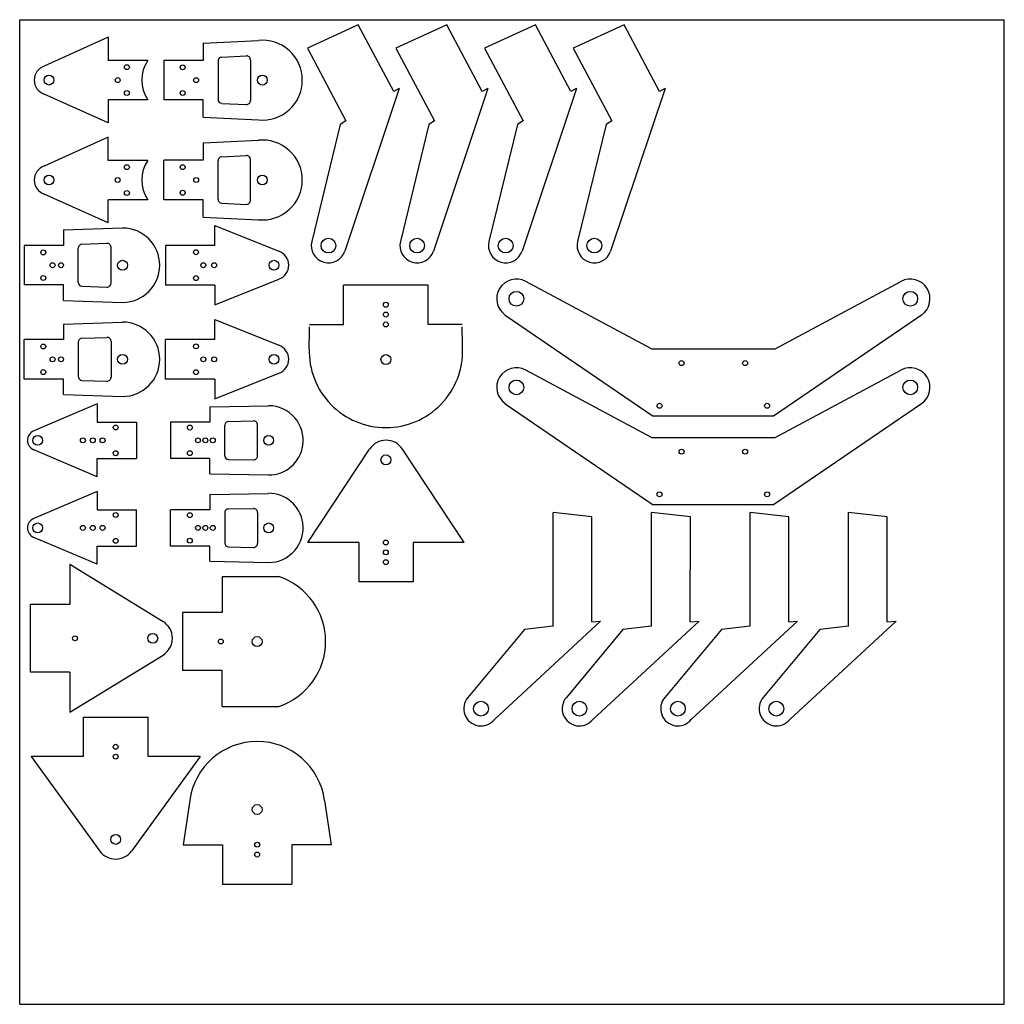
# Model space of a CAD drawing. Extents: x 0 to 200, y 0 to 200.
import ezdxf

# ---------------------------------------------------------------- set-up
doc = ezdxf.new("R2010")
doc.units = 0
doc.layers.get('0').update_dxf_attribs({"linetype": 'CONTINUOUS'})

msp = doc.modelspace()

# ---------------------------------------------------------------- linework, layer by layer
at = {"color": 7, "linetype": 'CONTINUOUS'}
for p, q in [((0, 0), (0, 200)), ((0, 200), (200, 200)), ((200, 0), (200, 200)), ((68.78, 198.93), (58.43, 194.2)), ((75.97, 185.4), (68.78, 198.93)), ((86.78, 198.93), (76.43, 194.2)), ((93.97, 185.4), (86.78, 198.93)), ((104.78, 198.93), (94.43, 194.2)), ((111.97, 185.4), (104.78, 198.93)), ((122.78, 198.93), (112.43, 194.2)), ((129.97, 185.4), (122.78, 198.93)), ((17.94, 196.45), (4.98, 190.57)), ((17.94, 196.45), (17.94, 191.73)), ((37.29, 195.24), (48.49, 195.8)), ((37.29, 195.24), (37.29, 191.73)), ((58.43, 194.2), (66.28, 179.45)), ((76.43, 194.2), (84.28, 179.45)), ((94.43, 194.2), (102.28, 179.45)), ((112.43, 194.2), (120.28, 179.45)), ((41.05, 192.42), (46.02, 192.67)), ((26.06, 191.73), (17.94, 191.73)), ((37.29, 191.73), (29.29, 191.73)), ((29.29, 191.73), (29.29, 183.71)), ((40.29, 191.62), (40.29, 183.81)), ((46.86, 191.87), (46.86, 183.57)), ((77.11, 186.04), (66.04, 153)), ((77.11, 186.04), (75.97, 185.4)), ((95.11, 186.04), (84.04, 153)), ((95.11, 186.04), (93.97, 185.4)), ((113.11, 186.04), (102.04, 153)), ((113.11, 186.04), (111.97, 185.4)), ((131.11, 186.04), (120.04, 153)), ((131.11, 186.04), (129.97, 185.4)), ((17.94, 179.02), (4.98, 184.89)), ((26.06, 183.73), (17.94, 183.73)), ((17.94, 183.73), (17.94, 179.02)), ((37.29, 183.71), (29.29, 183.71)), ((37.29, 180.2), (37.29, 183.71)), ((41.05, 183.01), (46.02, 182.77)), ((37.29, 180.2), (48.49, 179.64)), ((65.11, 178.73), (59.32, 154.94)), ((66.28, 179.45), (65.11, 178.73)), ((83.11, 178.73), (77.32, 154.94)), ((84.28, 179.45), (83.11, 178.73)), ((101.11, 178.73), (95.32, 154.94)), ((102.28, 179.45), (101.11, 178.73)), ((119.11, 178.73), (113.32, 154.94)), ((120.28, 179.45), (119.11, 178.73)), ((17.94, 176.15), (4.98, 170.27)), ((17.94, 171.43), (17.94, 176.15)), ((37.29, 174.97), (48.49, 175.52)), ((37.29, 174.97), (37.29, 171.46)), ((41.05, 172.15), (46.02, 172.39)), ((26.06, 171.43), (17.94, 171.43)), ((37.29, 171.46), (29.29, 171.46)), ((29.29, 163.43), (29.29, 171.46)), ((40.29, 163.54), (40.29, 171.35)), ((46.86, 163.29), (46.86, 171.59)), ((17.94, 158.72), (4.98, 164.59)), ((17.94, 158.72), (17.94, 163.43)), ((26.06, 163.43), (17.94, 163.43)), ((37.29, 163.43), (29.29, 163.43)), ((37.29, 159.92), (37.29, 163.43)), ((41.05, 162.74), (46.02, 162.49)), ((37.29, 159.92), (48.49, 159.37)), ((39.62, 154.16), (39.62, 158.19)), ((39.62, 158.19), (52.62, 152.97)), ((8.89, 157.29), (20.89, 157.69)), ((8.89, 157.29), (8.89, 154.14)), ((8.89, 154.14), (0.89, 154.14)), ((0.89, 154.14), (0.89, 146.12)), ((12.67, 154.41), (17.72, 154.58)), ((39.62, 154.16), (29.62, 154.16)), ((29.62, 154.16), (29.62, 146.1)), ((11.89, 146.65), (11.89, 153.61)), ((18.55, 146.49), (18.55, 153.78)), ((8.89, 146.12), (0.89, 146.12)), ((8.89, 142.98), (8.89, 146.12)), ((39.62, 146.1), (29.62, 146.1)), ((39.62, 142.08), (52.62, 147.29)), ((39.62, 146.1), (39.62, 142.08)), ((82.97, 146.1), (65.8, 146.1)), ((65.8, 138.1), (65.8, 146.1)), ((82.97, 138.1), (82.97, 146.1)), ((128.32, 133.16), (102.79, 146.83)), ((153.48, 133.16), (179.01, 146.83)), ((12.67, 145.85), (17.72, 145.69)), ((8.89, 142.98), (20.89, 142.58)), ((98.64, 140), (128.66, 119.48)), ((183.16, 140), (153.14, 119.48)), ((8.89, 138.17), (20.89, 138.57)), ((8.89, 138.17), (8.89, 135.03)), ((39.62, 135.05), (39.62, 139.08)), ((39.62, 139.08), (52.62, 133.86)), ((58.9, 138.1), (65.8, 138.1)), ((89.87, 138.1), (82.97, 138.1)), ((8.89, 135.03), (0.89, 135.03)), ((0.89, 127.01), (0.89, 135.03)), ((11.89, 134.5), (11.89, 127.54)), ((12.67, 135.3), (17.72, 135.47)), ((18.55, 134.67), (18.55, 127.37)), ((39.62, 135.05), (29.62, 135.05)), ((29.62, 126.99), (29.62, 135.05)), ((128.32, 133.16), (153.48, 133.16)), ((39.62, 122.96), (52.62, 128.18)), ((128.32, 115.16), (102.79, 128.83)), ((153.48, 115.16), (179.01, 128.83)), ((8.89, 127.01), (0.89, 127.01)), ((8.89, 123.86), (8.89, 127.01)), ((12.67, 126.74), (17.72, 126.57)), ((39.62, 126.99), (29.62, 126.99)), ((39.62, 126.99), (39.62, 122.96)), ((8.89, 123.86), (20.89, 123.47)), ((98.64, 122), (128.66, 101.48)), ((183.16, 122), (153.14, 101.48)), ((15.73, 121.94), (2.84, 116.48)), ((15.73, 121.94), (15.73, 118.24)), ((38.63, 121.33), (50.56, 121.58)), ((38.63, 121.33), (38.64, 118.24)), ((15.73, 118.24), (23.73, 118.24)), ((23.73, 118.24), (23.73, 110.85)), ((38.64, 118.24), (30.64, 118.24)), ((30.64, 118.24), (30.64, 110.86)), ((42.43, 118.41), (47.48, 118.51)), ((153.14, 119.48), (128.66, 119.48)), ((41.64, 111.49), (41.65, 117.61)), ((48.3, 111.39), (48.3, 117.71)), ((128.32, 115.16), (153.48, 115.16)), ((15.73, 107.16), (2.84, 112.62)), ((58.52, 93.81), (71.08, 112.75)), ((90.31, 93.81), (77.75, 112.75)), ((15.73, 107.16), (15.73, 110.85)), ((15.73, 110.85), (23.73, 110.85)), ((38.64, 110.86), (30.64, 110.86)), ((38.63, 107.77), (38.64, 110.86)), ((42.42, 110.69), (47.48, 110.59)), ((38.63, 107.77), (50.56, 107.52)), ((15.73, 104.16), (2.84, 98.69)), ((15.73, 104.16), (15.73, 100.46)), ((38.63, 103.55), (50.56, 103.79)), ((38.63, 103.55), (38.64, 100.46)), ((15.73, 100.46), (23.73, 100.46)), ((23.73, 93.07), (23.73, 100.46)), ((38.64, 100.46), (30.64, 100.46)), ((30.64, 93.07), (30.64, 100.46)), ((42.42, 100.62), (47.48, 100.73)), ((153.14, 101.48), (128.66, 101.48)), ((41.64, 99.82), (41.65, 93.71)), ((48.3, 99.93), (48.3, 93.61)), ((108.36, 76.79), (108.36, 99.93)), ((116.23, 99), (108.36, 99.93)), ((116.2, 77.66), (116.23, 99)), ((128.36, 76.79), (128.36, 99.93)), ((136.23, 99), (128.36, 99.93)), ((136.2, 77.66), (136.23, 99)), ((148.36, 76.79), (148.36, 99.93)), ((156.23, 99), (148.36, 99.93)), ((156.2, 77.66), (156.23, 99)), ((168.36, 76.79), (168.36, 99.93)), ((176.23, 99), (168.36, 99.93)), ((176.2, 77.66), (176.23, 99)), ((15.73, 89.38), (2.84, 94.84)), ((15.73, 89.38), (15.73, 93.07)), ((15.73, 93.07), (23.73, 93.07)), ((38.64, 93.07), (30.64, 93.07)), ((38.63, 89.99), (38.64, 93.07)), ((42.43, 92.91), (47.48, 92.81)), ((68.92, 93.81), (58.52, 93.81)), ((68.92, 93.81), (68.92, 85.81)), ((90.31, 93.81), (79.91, 93.81)), ((79.91, 93.81), (79.91, 85.81)), ((10.21, 89.38), (10.21, 81.23)), ((10.21, 89.38), (29.12, 77.76)), ((38.63, 89.99), (50.56, 89.74)), ((41.1, 86.87), (52.66, 86.87)), ((41.1, 86.87), (41.1, 79.58)), ((79.91, 85.81), (68.92, 85.81)), ((2.21, 67.47), (2.21, 81.23)), ((10.21, 81.23), (2.21, 81.23)), ((41.1, 79.58), (33.1, 79.58)), ((33.1, 79.58), (33.1, 67.8)), ((102.54, 76.15), (91.04, 62.33)), ((118.01, 77.85), (96.42, 57.85)), ((108.36, 76.79), (102.54, 76.15)), ((122.54, 76.15), (111.04, 62.33)), ((116.2, 77.66), (118.01, 77.85)), ((138.01, 77.85), (116.42, 57.85)), ((128.36, 76.79), (122.54, 76.15)), ((142.54, 76.15), (131.04, 62.33)), ((136.2, 77.66), (138.01, 77.85)), ((158.01, 77.85), (136.42, 57.85)), ((148.36, 76.79), (142.54, 76.15)), ((162.54, 76.15), (151.04, 62.33)), ((156.2, 77.66), (158.01, 77.85)), ((178.01, 77.85), (156.42, 57.85)), ((168.36, 76.79), (162.54, 76.15)), ((176.2, 77.66), (178.01, 77.85)), ((10.21, 59.32), (29.12, 70.94)), ((10.21, 67.47), (2.21, 67.47)), ((10.21, 67.47), (10.21, 59.32)), ((41.1, 67.8), (33.1, 67.8)), ((41.1, 60.51), (41.1, 67.8)), ((41.1, 60.51), (52.66, 60.51)), ((12.93, 50.31), (12.93, 58.31)), ((12.93, 58.31), (26.07, 58.31)), ((26.07, 50.31), (26.07, 58.31)), ((2.32, 50.31), (16.27, 31.14)), ((12.93, 50.31), (2.32, 50.31)), ((36.68, 50.31), (22.74, 31.14)), ((36.68, 50.31), (26.07, 50.31)), ((34.55, 41.4), (33.19, 32.42)), ((61.94, 41.4), (63.29, 32.42)), ((33.19, 32.42), (41.19, 32.42)), ((41.19, 32.42), (41.19, 24.42)), ((55.29, 32.42), (55.29, 24.42)), ((63.29, 32.42), (55.29, 32.42)), ((41.19, 24.42), (55.29, 24.42)), ((0, 0), (200, 0))]:
    msp.add_line(p, q, dxfattribs=at)
for points in [[(58.81, 133.16), (58.82, 133.66), (58.82, 134.15), (58.83, 134.65), (58.84, 135.14), (58.85, 135.63), (58.86, 136.13), (58.87, 136.62), (58.88, 137.12), (58.89, 137.61)], [(89.96, 133.16), (89.95, 133.66), (89.94, 134.15), (89.93, 134.65), (89.92, 135.14), (89.92, 135.63), (89.91, 136.13), (89.9, 136.62), (89.89, 137.12), (89.88, 137.61)]]:
    msp.add_lwpolyline(points, dxfattribs=at)
for centre, radius in [((21.78, 190.35), 0.5), ((33.1, 190.32), 0.5), ((5.94, 187.73), 1), ((19.91, 187.73), 0.5), ((35.84, 187.72), 0.5), ((49.29, 187.72), 1), ((21.78, 185.11), 0.5), ((33.1, 185.12), 0.5), ((21.78, 170.05), 0.5), ((33.1, 170.04), 0.5), ((5.94, 167.43), 1), ((49.29, 167.44), 1), ((19.91, 167.43), 0.5), ((35.84, 167.44), 0.5), ((21.78, 164.81), 0.5), ((33.1, 164.85), 0.5), ((62.72, 154.11), 1.5), ((80.72, 154.11), 1.5), ((98.72, 154.11), 1.5), ((116.72, 154.11), 1.5), ((4.79, 152.73), 0.5), ((35.81, 152.76), 0.5), ((6.68, 150.13), 0.5), ((8.4, 150.13), 0.5), ((20.89, 150.13), 1), ((37.31, 150.13), 0.5), ((39.5, 150.13), 0.5), ((51.65, 150.13), 1), ((4.79, 147.54), 0.5), ((35.81, 147.51), 0.5), ((100.9, 143.31), 1.5), ((180.9, 143.31), 1.5), ((74.38, 142.1), 0.5), ((74.38, 140.1), 0.5), ((74.38, 138.1), 0.5), ((4.79, 133.62), 0.5), ((35.81, 133.64), 0.5), ((20.89, 131.02), 1), ((51.65, 131.02), 1), ((6.68, 131.02), 0.5), ((8.4, 131.02), 0.5), ((37.31, 131.02), 0.5), ((39.5, 131.02), 0.5), ((74.38, 130.96), 1), ((134.45, 130.25), 0.5), ((147.35, 130.25), 0.5), ((4.79, 128.42), 0.5), ((35.81, 128.4), 0.5), ((100.9, 125.31), 1.5), ((180.9, 125.31), 1.5), ((129.97, 121.58), 0.5), ((151.82, 121.58), 0.5), ((19.5, 117.17), 0.5), ((34.56, 117.15), 0.5), ((3.66, 114.55), 1), ((12.84, 114.55), 0.5), ((14.84, 114.55), 0.5), ((16.84, 114.55), 0.5), ((36.22, 114.55), 0.5), ((37.72, 114.55), 0.5), ((39.22, 114.55), 0.5), ((50.56, 114.55), 1), ((19.5, 111.93), 0.5), ((34.56, 111.95), 0.5), ((134.45, 112.25), 0.5), ((147.35, 112.25), 0.5), ((74.38, 110.59), 1), ((129.97, 103.58), 0.5), ((151.82, 103.58), 0.5), ((19.5, 99.39), 0.5), ((34.56, 99.36), 0.5), ((3.66, 96.77), 1), ((12.84, 96.77), 0.5), ((14.84, 96.77), 0.5), ((16.84, 96.77), 0.5), ((36.22, 96.77), 0.5), ((37.72, 96.77), 0.5), ((39.22, 96.77), 0.5), ((50.56, 96.77), 1), ((19.5, 94.14), 0.5), ((34.56, 94.17), 0.5), ((74.38, 93.81), 0.5), ((74.38, 91.81), 0.5), ((74.38, 89.81), 0.5), ((11.24, 74.35), 0.5), ((27.03, 74.35), 1), ((40.86, 73.69), 0.5), ((48.24, 73.69), 1), ((93.7, 60.05), 1.5), ((113.7, 60.05), 1.5), ((133.7, 60.05), 1.5), ((153.7, 60.05), 1.5), ((19.5, 52.31), 0.5), ((19.5, 50.31), 0.5), ((48.24, 39.57), 1), ((19.5, 33.49), 1), ((48.24, 32.42), 0.5), ((48.24, 30.42), 0.5)]:
    msp.add_circle(centre, radius, dxfattribs=at)
for centre, radius, start, end in [((49.29, 187.72), 8.12, 0, 95.662), ((41.09, 191.62), 0.8, 92.831, 180), ((46.06, 191.87), 0.8, 360, 92.831), ((5.94, 187.73), 3, 108.6837, 251.3163), ((31.8, 187.73), 7, 145.1501, 214.8499), ((49.29, 187.72), 8.12, 264.338, 0), ((41.09, 183.81), 0.8, 180, 267.169), ((46.06, 183.57), 0.8, 267.169, 360), ((49.29, 167.44), 8.12, 0, 95.662), ((41.09, 171.35), 0.8, 92.831, 180), ((46.06, 171.59), 0.8, 0, 92.831), ((5.94, 167.43), 3, 108.6837, 251.3163), ((31.8, 167.43), 7, 145.1501, 214.8499), ((49.29, 167.44), 8.12, 264.338, 0), ((41.09, 163.54), 0.8, 180, 267.169), ((46.06, 163.29), 0.8, 267.169, 0), ((20.89, 150.13), 7.55, 360, 90), ((12.69, 153.61), 0.8, 91.8989, 180), ((17.75, 153.78), 0.8, 0, 91.8989), ((62.72, 154.11), 3.5, 166.3181, 341.4743), ((80.72, 154.11), 3.5, 166.3181, 341.4743), ((98.72, 154.11), 3.5, 166.3181, 341.4743), ((116.72, 154.11), 3.5, 166.3181, 341.4743), ((51.65, 150.13), 3, 288.6837, 71.3163), ((20.89, 150.13), 7.55, 270, 360), ((12.69, 146.65), 0.8, 180, 268.1011), ((17.75, 146.49), 0.8, 268.1011, 0), ((100.9, 143.31), 4, 61.8387, 235.6447), ((180.9, 143.31), 4, 304.3553, 118.1613), ((20.89, 131.02), 7.55, 0, 90), ((12.69, 134.5), 0.8, 91.8989, 180), ((17.75, 134.67), 0.8, 0, 91.8989), ((51.65, 131.02), 3, 288.6837, 71.3163), ((74.38, 132.72), 15.58, 178.368, 270.0223), ((74.39, 132.72), 15.58, 269.9777, 1.632), ((20.89, 131.02), 7.55, 270, 0), ((100.9, 125.31), 4, 61.8387, 235.6447), ((180.9, 125.31), 4, 304.3553, 118.1613), ((12.69, 127.54), 0.8, 180, 268.1011), ((17.75, 127.37), 0.8, 268.1011, 0), ((50.56, 114.55), 7.03, 351.8178, 90), ((42.45, 117.61), 0.8, 91.1859, 179.936), ((47.5, 117.71), 0.8, 360, 91.1859), ((3.66, 114.55), 2.09, 112.9723, 247.0277), ((74.45, 110.59), 4, 90.4713, 147.2954), ((74.38, 110.59), 4, 32.7046, 89.5287), ((50.56, 114.55), 7.03, 270, 351.8178), ((42.44, 111.49), 0.8, 179.936, 268.8141), ((47.5, 111.39), 0.8, 268.8141, 0), ((50.56, 96.77), 7.03, 8.1822, 90), ((42.44, 99.83), 0.8, 91.1859, 180.064), ((47.5, 99.93), 0.8, 0, 91.1859), ((3.66, 96.77), 2.09, 112.9723, 247.0277), ((50.56, 96.77), 7.03, 270, 8.1822), ((42.45, 93.71), 0.8, 180.064, 268.8141), ((47.5, 93.61), 0.8, 268.8141, 0), ((48.24, 73.69), 13.9, 288.5334, 71.4666), ((27.03, 74.35), 4, 301.569, 58.431), ((93.7, 60.05), 3.5, 139.4385, 321.0506), ((113.7, 60.05), 3.5, 139.4385, 321.0506), ((133.7, 60.05), 3.5, 139.4385, 321.0506), ((153.7, 60.05), 3.5, 139.4385, 321.0506), ((48.24, 39.57), 13.82, 7.6255, 172.3745), ((19.5, 33.49), 4, 216.0344, 323.9656)]:
    msp.add_arc(centre, radius, start, end, dxfattribs=at)

doc.saveas('drawing.dxf')
